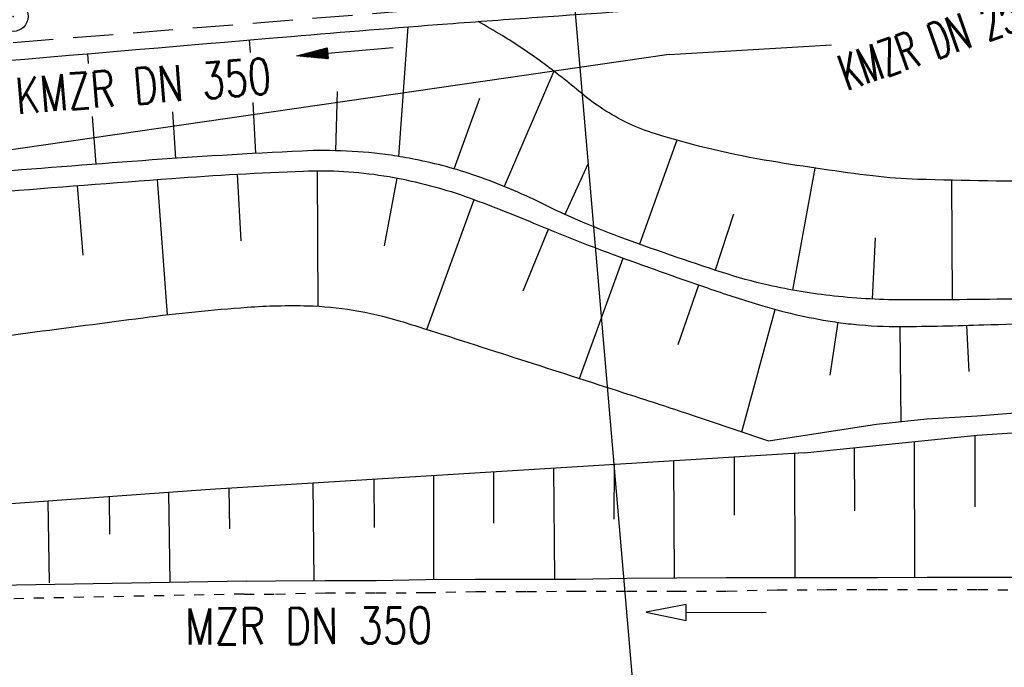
# Model space of a CAD drawing. Extents: x 0 to 1135, y 0 to 420.
# Tile 20 of 84: x 387 to 436, y 164 to 197. Entities that reach past the tile are written whole.
import ezdxf
from ezdxf.enums import TextEntityAlignment as Align

# ---------------------------------------------------------------- set-up
doc = ezdxf.new("R2010")
doc.units = 0
doc.header["$LTSCALE"] = 2
doc.header["$MEASUREMENT"] = 0
for name, pattern in [('ACAD_ISO03W100', [0.5, 0.25, -0.25]), ('AUSGEZOGEN', [0]), ('GESTRICH-X2', [1.5, 1, -0.5])]:
    doc.linetypes.add(name, pattern=pattern)
doc.layers.get('0').update_dxf_attribs({"color": 8, "linetype": 'AUSGEZOGEN'})
for name, color, linetype in [('ACHSELEMENT', 8, 'AUSGEZOGEN'), ('BOESCHG', 8, 'AUSGEZOGEN'), ('Boeschung', 15, 'CONTINUOUS'), ('FBRTOP', 8, 'AUSGEZOGEN'), ('GRENZL-BAB', 7, 'AUSGEZOGEN'), ('KANAL', 200, 'GESTRICH-X2'), ('MULDE', 8, 'AUSGEZOGEN'), ('PFEIL', 200, 'CONTINUOUS'), ('SCHSYMBOL', 200, 'AUSGEZOGEN'), ('TEXTO', 200, 'CONTINUOUS'), ('Tiefenentwässerung', 15, 'CONTINUOUS')]:
    doc.layers.add(name, color=color, linetype=linetype)
doc.styles.add('ROMANS', font='romans.shx', dxfattribs={"width": 0.8})

# ---------------------------------------------------------------- blocks, each defined once
blk = doc.blocks.new('ELPFEIL')
blk.add_line((0, 0), (0, -70))
blk = doc.blocks.new('GST')
at = {"color": 0}
blk.add_circle((0, 0), 0.75, dxfattribs=at)
blk.add_point((0, 0), dxfattribs=at)
blk = doc.blocks.new('10')
blk.add_blockref('GST', (0, 0))
blk = doc.blocks.new('PFEIL2')
at = {"color": 0}
for p, q in [((0.88, 0.002), (-2.401, -0.012)), ((0.881, -0.271), (0.879, 0.276)), ((0.879, 0.276), (2.429, 0.009)), ((0.911, 0.27), (0.879, 0.265)), ((0.965, 0.261), (0.879, 0.246)), ((1.019, 0.252), (0.879, 0.228)), ((1.073, 0.242), (0.879, 0.209)), ((1.127, 0.233), (0.879, 0.191)), ((1.181, 0.224), (0.879, 0.172)), ((1.235, 0.214), (0.879, 0.154)), ((1.289, 0.205), (0.879, 0.135)), ((1.343, 0.196), (0.879, 0.117)), ((1.397, 0.187), (0.879, 0.098)), ((1.451, 0.177), (0.879, 0.08)), ((1.505, 0.168), (0.879, 0.061)), ((1.559, 0.159), (0.88, 0.043)), ((1.613, 0.149), (0.88, 0.024)), ((1.668, 0.14), (0.88, 0.006)), ((1.722, 0.131), (0.88, -0.013)), ((1.776, 0.121), (0.88, -0.031)), ((1.83, 0.112), (0.88, -0.05)), ((1.884, 0.103), (0.88, -0.068)), ((1.938, 0.094), (0.88, -0.087)), ((1.992, 0.084), (0.88, -0.105)), ((2.046, 0.075), (0.88, -0.124)), ((2.1, 0.066), (0.88, -0.142)), ((2.154, 0.056), (0.88, -0.161)), ((2.208, 0.047), (0.88, -0.179)), ((2.262, 0.038), (0.881, -0.198)), ((2.316, 0.029), (0.881, -0.216)), ((2.37, 0.019), (0.881, -0.235)), ((2.424, 0.01), (0.881, -0.253)), ((2.429, 0.009), (0.881, -0.271))]:
    blk.add_line(p, q, dxfattribs=at)

msp = doc.modelspace()

# ---------------------------------------------------------------- linework, layer by layer
at = {"layer": 'BOESCHG'}
for p, q in [((405.713, 189.962), (406.172, 196.434)), ((398.24, 195.781), (398.275, 195.151)), ((390.151, 195.091), (390.188, 194.608)), ((413.446, 194.221), (410.973, 188.467)), ((402.619, 193.203), (402.548, 190.252)), ((408.472, 189.342), (409.745, 192.878)), ((398.411, 192.663), (398.551, 190.114)), ((390.389, 191.957), (390.57, 189.576)), ((394.399, 192.199), (394.559, 189.868)), ((419.585, 190.775), (417.718, 185.588)), ((415.148, 189.575), (414.004, 187.07)), ((426.475, 189.384), (425.372, 183.293)), ((397.834, 185.756), (397.647, 189.081)), ((401.675, 182.487), (401.643, 189.252)), ((404.983, 185.501), (405.62, 188.885)), ((389.937, 185.033), (389.667, 188.511)), ((394.159, 182.063), (393.656, 188.815)), ((433.3, 188.776), (433.343, 182.809)), ((407.112, 181.328), (409.468, 187.81)), ((422.419, 187.091), (421.501, 184.288)), ((411.916, 183.261), (413.183, 186.328)), ((429.5, 185.902), (429.344, 182.846)), ((414.73, 178.881), (416.914, 184.888)), ((419.656, 180.585), (420.684, 183.549)), ((422.839, 176.218), (424.493, 182.332))]:
    msp.add_line(p, q, dxfattribs=at)
for points in [[(534.723, 190.944, 0.00145), (503.284, 190.298, 0.001816), (474.159, 189.508, -0.002129), (449.315, 188.851, -0.005115), (438.572, 188.722, -0.007907), (431.622, 188.82, -0.023232), (429.382, 188.991, -0.010187), (424.314, 189.722, -0.034213), (418.528, 191.088, -0.070128), (415.894, 192.329, -0.028614), (414.82, 193.125, 0.015193), (412.841, 194.675, 0.022092), (410.869, 195.995, 0.006976), (409.67, 196.7)], [(406.519, 189.817, 0.013232), (405.315, 190.022, 0.047325), (400.872, 190.233, 0.0067), (392.897, 189.751, 0.003314), (376.795, 188.453, 0.000114), (337.14, 184.982, -0.000276), (320.851, 183.562, -0.000034), (296.135, 181.422, -0.000068), (283.742, 180.351, -0.000804), (253.073, 177.757, -0.000945), (226.959, 175.639, -0.000939), (223.618, 175.381, 0.000105), (193.86, 173.13, 0.001327), (184.351, 172.384, 0.000631), (164.35, 170.735)], [(754.542, 173.172, 0.001599), (738.364, 174.291, 0.002639), (728.556, 174.886, 0.016831), (714.754, 175.185, -0.021465), (703.932, 175.52, -0.011807), (687.107, 177.164, 0.006248), (655.356, 180.625, 0.001086), (634.393, 182.599, 0.00131), (617.007, 184.152, 0.011264), (581.786, 186.407, 0.014295), (553.975, 186.764, 0.002762), (531.776, 186.292, 0.002386), (506.084, 185.48, 0.001841), (472.971, 184.154, -0.002323), (446.735, 183.129, -0.003393), (437.098, 182.862, -0.005425), (431.069, 182.802, -0.026404), (427.438, 182.997, -0.028931), (424.164, 183.54, -0.022834), (421.868, 184.17, -0.009951), (416.71, 185.956, -0.026894), (412.857, 187.617, 0.031902), (409.594, 188.985, 0.034561), (406.519, 189.817, 0.047325)], [(164.431, 169.738, -0.000631), (184.431, 171.387, -0.001327), (193.938, 172.133, -0.000105), (223.696, 174.384, 0.000939), (227.038, 174.642, 0.000945), (253.154, 176.76, 0.000804), (283.826, 179.355, 0.000068), (296.222, 180.426, 0.000034), (320.938, 182.565, 0.000274), (336.862, 183.954, -0.000109), (376.875, 187.456, -0.003316), (394.372, 188.867, -0.008839), (400.946, 189.236, -0.048833), (404.957, 188.999, -0.046262), (409.067, 187.953, -0.01497), (412.435, 186.64, 0.012684), (416.404, 185.073, 0.004688), (421.117, 183.398, 0.008757), (423.664, 182.57, 0.036082), (427.37, 181.722, 0.012421), (428.419, 181.587, 0.006116)], [(428.419, 181.587, 0.027747), (430.776, 181.475, 0.006116), (434.928, 181.559, 0.002194), (446.492, 181.984, 0.001893), (476.879, 183.35, -0.001976), (505.988, 184.654, -0.004119), (526.137, 185.311, -0.003018), (553.645, 185.814, -0.0129), (589.108, 185.334, -0.016407), (616.924, 183.324, -0.000184), (634.875, 181.427, 0.000162), (655.253, 179.271, 0.00008), (700.785, 174.479, 0.000977), (704.513, 174.094, 0.012564), (707.614, 173.859, 0.001917), (727.975, 172.907, 0.004246), (740.137, 172.488, -0.003572), (754.597, 172.01, -0.012737), (794.646, 169.377, -0.008712), (852.974, 163.02, -0.000174), (886.617, 158.747, -0.000196), (916.498, 154.93, -0.000844), (950, 150.578, 0.006348)], [(172.361, 161.279, -0.005387), (188.657, 163.495, -0.014367), (194.796, 164.084, -0.000282), (228.534, 166.326, -0.001888), (233.572, 166.639, -0.002001), (256.923, 167.907, 0.002139), (278.766, 169.099, 0.005334), (311.216, 171.357, 0.012675), (324.83, 172.798, 0.001298), (337.274, 174.468, -0.000741), (359.075, 177.419, -0.000292), (381.415, 180.397, -0.000567), (392.937, 181.912, -0.014278), (398.135, 182.439, -0.024673), (401.158, 182.509, -0.03443), (403.418, 182.294, -0.032305), (405.773, 181.746, -0.004257), (406.945, 181.382, -0.000482), (417.252, 178.069, -0.002521), (420.215, 177.097, -0.000893), (424.164, 175.771)]]:
    msp.add_lwpolyline(points, format="xyb", dxfattribs=at)
msp.add_lwpolyline([(425.954, 175.165), (396.278, 173.344), (365.045, 171.093), (336.057, 168.088)], dxfattribs=at)
at = {"layer": 'Boeschung'}
for p, q in [((427.626, 181.684), (427.232, 179.048)), ((430.729, 181.475), (430.772, 176.722))]:
    msp.add_line(p, q, dxfattribs=at)
at = {"layer": 'Boeschung', "linetype": 'Continuous'}
msp.add_line((398.081, 168.762), (347.074, 167.892), dxfattribs=at)
for points in [[(434.057, 181.533), (434.167, 179.222)], [(424.164, 175.771), (429.566, 176.595), (432.08, 176.86), (434.586, 177.017), (437.1, 177.224), (439.606, 177.382), (442.112, 177.539), (444.618, 177.696), (447.124, 177.854), (449.63, 178.011), (452.186, 178.161), (454.692, 178.318), (457.19, 178.426), (459.688, 178.534), (462.186, 178.642), (464.741, 178.792), (467.24, 178.9), (469.738, 179.008), (472.236, 179.116), (474.783, 179.216), (477.282, 179.324), (479.78, 179.432), (482.327, 179.532)], [(425.954, 175.165), (434.585, 176.056), (437.091, 176.213), (439.597, 176.37), (442.103, 176.528), (444.609, 176.685), (447.123, 176.892), (449.678, 177.042), (452.184, 177.199), (454.682, 177.307), (457.18, 177.415), (459.686, 177.572), (462.185, 177.68), (464.732, 177.781), (467.23, 177.889), (469.728, 177.997), (472.227, 178.105), (474.774, 178.205), (477.272, 178.313), (479.771, 178.421), (482.269, 178.529)], [(431.478, 168.956), (431.463, 175.734)], [(434.478, 176.022), (434.47, 172.479)], [(425.502, 168.947), (425.474, 175.136)], [(428.44, 175.422), (428.463, 172.272)], [(416.466, 174.583), (416.448, 171.859)], [(419.469, 168.896), (419.435, 174.765)], [(422.457, 174.951), (422.455, 172.065)], [(410.43, 174.213), (410.44, 171.652)], [(413.493, 168.887), (413.454, 174.398)], [(401.476, 168.777), (401.426, 173.66)], [(404.45, 173.846), (404.482, 171.437)], [(407.46, 168.836), (407.462, 174.031)], [(394.285, 168.704), (394.221, 173.196)], [(397.21, 173.401), (397.253, 171.384)], [(388.255, 168.679), (388.202, 172.762)], [(391.234, 172.981), (391.25, 171.104)], [(398.081, 168.762), (399.552, 168.78), (402.035, 168.79), (404.566, 168.791), (407.057, 168.85), (409.539, 168.859), (412.071, 168.86), (414.553, 168.87), (417.093, 168.92), (419.575, 168.93), (422.058, 168.939), (424.59, 168.94), (427.072, 168.95), (429.604, 168.951), (432.086, 168.96), (434.618, 168.962), (437.101, 168.971)]]:
    msp.add_lwpolyline(points, dxfattribs=at)
at = {"layer": 'FBRTOP', "const_width": 0.5}
for points in [[(88.009, 187.528, 0), (104.839, 188.975, 0), (166.439, 194.269, -0.000002), (228.71, 199.62, 0.000002), (290.98, 204.971, 0.000001), (321.649, 207.607, 0.000001), (340.796, 209.253, 0.000002), (353.251, 210.323, -0.000001), (365.705, 211.394, -0.000007), (378.159, 212.464, 0.000001), (390.613, 213.534, 0.000044), (401.774, 214.494, -0.000046), (412.936, 215.454, -0.000156), (413.09, 215.467, -0.00001), (415.515, 215.674, -0.001332), (425.355, 216.487, -0.000871), (440.419, 217.664, -0.001621), (451.283, 218.459, -0.001254), (465.339, 219.405, -0.001246), (477.766, 220.18, -0.001239), (490.274, 220.897, -0.001239)], [(87.666, 191.514, 0), (104.497, 192.96, 0), (166.097, 198.254, -0.000002), (228.367, 203.605, 0.000002), (290.638, 208.957, 0.000001), (321.307, 211.592, 0.000001), (340.454, 213.238, 0.000002), (352.908, 214.308, -0.000001), (365.363, 215.379, -0.000007), (377.816, 216.449, 0.000001), (390.27, 217.519, 0.000044), (401.432, 218.479, -0.000045), (412.593, 219.44, -0.000156), (412.748, 219.453, -0.00001), (415.185, 219.661, -0.001332), (425.036, 220.474, -0.00087), (440.121, 221.653, -0.001621), (451.001, 222.449, -0.001254), (465.08, 223.397, -0.001246), (477.527, 224.173, -0.001239), (490.055, 224.891, -0.001239)]]:
    msp.add_lwpolyline(points, format="xyb", dxfattribs=at)
at = {"layer": 'GRENZL-BAB'}
for q in [(427.31, 195.527), (376.932, 188.926)]:
    msp.add_line((419.205, 195.061), q, dxfattribs=at)
at = {"layer": 'KANAL'}
msp.add_line((365.519, 193.969), (429.064, 199.088), dxfattribs=at)
at = {"layer": 'MULDE'}
msp.add_lwpolyline([(160.535, 175.005, -0.000282), (165.009, 175.482, -0.003984), (165.325, 175.513, -0.000228), (218.684, 180.293, -0.000893), (232.29, 181.48, -0.000355), (274.395, 185.051, 0.000608), (298.959, 187.146, 0.000416), (327.555, 189.644, -0.000319), (364.841, 192.909, -0.000496), (400.336, 195.959, -0.002261), (408.131, 196.585, -0.00141), (412.623, 196.913, 0.000367), (429.877, 198.136, 0.000608), (445.331, 199.262, -0.001488)], format="xyb", dxfattribs=at)
at = {"layer": 'Tiefenentwässerung', "linetype": 'ACAD_ISO03W100'}
msp.add_line((397.979, 168.12), (377.601, 167.708), dxfattribs=at)
msp.add_lwpolyline([(397.979, 168.12), (399.549, 168.123), (402.039, 168.181), (404.571, 168.183), (407.053, 168.192), (409.543, 168.251), (412.075, 168.252), (414.558, 168.261), (417.089, 168.263), (419.572, 168.272), (422.104, 168.273), (424.594, 168.332), (427.076, 168.341), (429.608, 168.343), (432.091, 168.352), (434.622, 168.354), (437.097, 168.313), (439.629, 168.315), (442.111, 168.324), (444.643, 168.326), (447.125, 168.335), (449.657, 168.336), (451.389, 168.308)], dxfattribs=at)
at = {"layer": 'Tiefenentwässerung', "linetype": 'Continuous'}
msp.add_lwpolyline([(424.05, 167.184), (420.05, 167.203), (420.052, 167.603), (418.05, 167.213), (420.048, 166.803), (420.05, 167.203)], dxfattribs=at)

# ---------------------------------------------------------------- block references
at = {"layer": 'ACHSELEMENT', "rotation": 4.913290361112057}
msp.add_blockref('ELPFEIL', (412.764, 217.447), dxfattribs=at)
at = {"layer": 'PFEIL', "rotation": 184.5950522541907}
msp.add_blockref('PFEIL2', (403.026, 195.193), dxfattribs=at)
at = {"layer": 'SCHSYMBOL', "rotation": 4.911952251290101}
msp.add_blockref('10', (386.441, 196.955), dxfattribs=at)

# ---------------------------------------------------------------- texts
at = {"layer": 'TEXTO', "style": 'ROMANS'}
for s, rotation, width, p in [('KMZR DN 250', 19.3565, 0.6, (432.917, 194.929)), ('KMZR DN 350', 4.5951, 0.75, (393.017, 192.592))]:
    msp.add_text(s, height=1.8, rotation=rotation, dxfattribs=dict(at, width=width)).set_placement(p, align=Align.CENTER)
at = {"layer": 'Tiefenentwässerung', "linetype": 'Continuous', "style": 'ROMANS', "oblique": 0, "width": 0.8}
msp.add_text('MZR DN 350', height=1.8, rotation=0.3216, dxfattribs=at).set_placement((395.037, 165.595))

doc.saveas('drawing.dxf')
